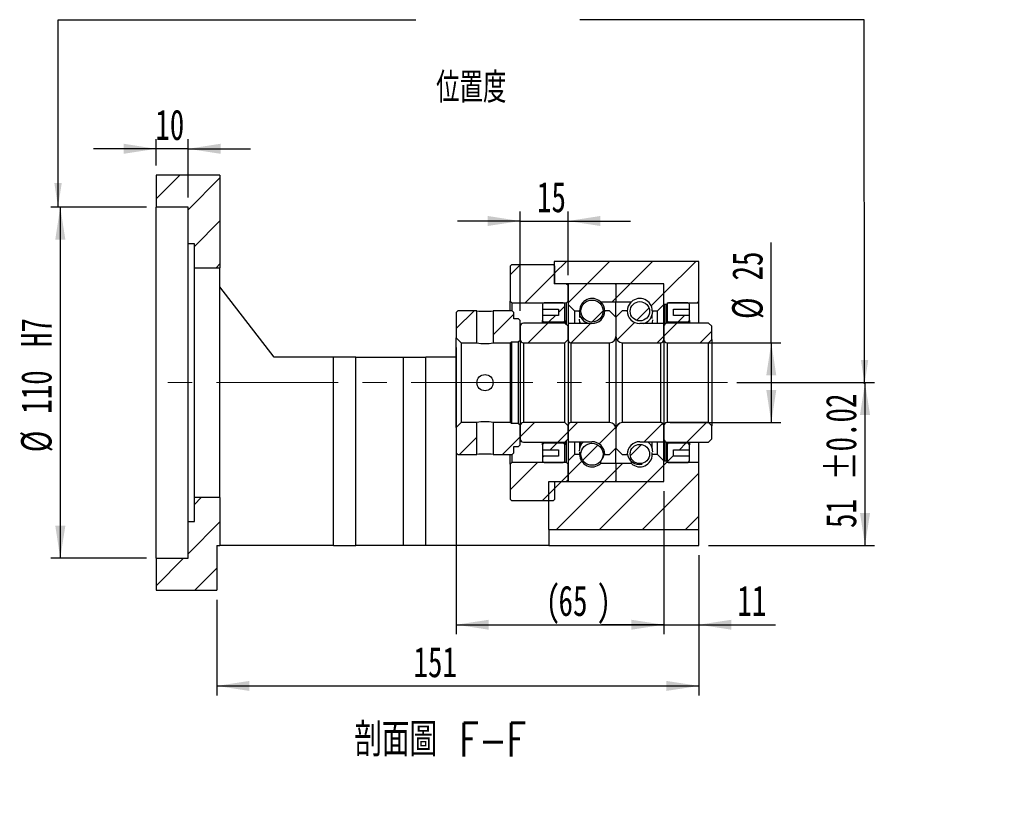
# Model space of a CAD drawing. Header units: millimetres. Extents: x 23 to 279, y 9 to 201.
# Tile 4 of 5: x 176 to 279, y 9 to 92. Entities that reach past the tile are written whole.
import ezdxf

# ---------------------------------------------------------------- set-up
doc = ezdxf.new("R2010")
doc.units = ezdxf.units.MM
doc.linetypes.add('CENTERX2', pattern=[20.32, 12.7, -2.54, 2.54, -2.54])
doc.layers.add('圖層0', color=7, linetype='Continuous')
doc.styles.add('SLDTEXTSTYLE0', font='TXT', dxfattribs={"width": 0.7})
doc.styles.add('SLDTEXTSTYLE3', font='TXT', dxfattribs={"width": 0.7, "bigfont": 'bigfont'})
doc.styles.add('SLDTEXTSTYLE4', font='TXT', dxfattribs={"width": 0.75, "bigfont": 'bigfont'})
doc.dimstyles.new('SLDDIMSTYLE3', dxfattribs={"dimtxt": 3.389974, "dimasz": 2.5, "dimexe": 0, "dimexo": 0.0625, "dimgap": 0.847493, "dimtad": 1, "dimlfac": 3, "dimrnd": 1e-09, "dimzin": 12, "dimdsep": 46, "dimtxsty": 'SLDTEXTSTYLE0', "dimsah": 1, "dimcen": 0.09, "dimadec": 0, "dimazin": 3, "dimtfac": 1, "dimtofl": 0, "dimtmove": 0, "dimatfit": 3, "dimfxl": 0, "dimfrac": 2, "dimtolj": 1, "dimtzin": 12, "dimarcsym": 0})
doc.dimstyles.new('SLDDIMSTYLE6', dxfattribs={"dimtxt": 3.389974, "dimasz": 2.5, "dimexe": 0, "dimexo": 0.0625, "dimgap": 0.847493, "dimtad": 1, "dimlfac": 3, "dimrnd": 1e-09, "dimzin": 12, "dimdsep": 46, "dimtxsty": 'SLDTEXTSTYLE0', "dimsah": 1, "dimcen": 0.09, "dimadec": 0, "dimazin": 3, "dimtfac": 1, "dimtmove": 0, "dimatfit": 0, "dimfxl": 0, "dimfrac": 2, "dimtolj": 1, "dimtzin": 12, "dimarcsym": 0})
doc.dimstyles.new('SLDDIMSTYLE7', dxfattribs={"dimtxt": 3.389974, "dimasz": 2.5, "dimexe": 0, "dimexo": 0.0625, "dimgap": 0.847493, "dimtad": 1, "dimlfac": 3, "dimrnd": 1e-09, "dimzin": 12, "dimdsep": 46, "dimtxsty": 'SLDTEXTSTYLE0', "dimsah": 1, "dimcen": 0.09, "dimadec": 0, "dimazin": 3, "dimtol": 1, "dimtp": 0.02, "dimtm": 0.02, "dimtfac": 1, "dimtofl": 0, "dimtmove": 0, "dimatfit": 3, "dimfxl": 0, "dimfrac": 2, "dimtolj": 1, "dimarcsym": 0})
doc.dimstyles.new('SLDDIMSTYLE8', dxfattribs={"dimtxt": 3.389974, "dimasz": 2.5, "dimexe": 0, "dimexo": 0.0625, "dimgap": 0.847493, "dimtad": 1, "dimlfac": 3, "dimrnd": 1e-09, "dimzin": 12, "dimdsep": 46, "dimtxsty": 'SLDTEXTSTYLE0', "dimsah": 1, "dimcen": 0.09, "dimadec": 0, "dimazin": 3, "dimtfac": 1, "dimtofl": 0, "dimtmove": 0, "dimatfit": 3, "dimfxl": 0, "dimfrac": 2, "dimtolj": 1, "dimarcsym": 0})

# ---------------------------------------------------------------- blocks, each defined once
blk = doc.blocks.new('_D_12')
at = {"layer": '圖層0', "color": 7}
for p, q in [((246.96, 36.35), (246.96, 21.68)), ((196.63, 31.68), (196.63, 21.68)), ((196.63, 22.68), (246.96, 22.68))]:
    blk.add_line(p, q, dxfattribs=at)
for points in [[(196.63, 22.68), (200.02, 22.16), (200.02, 23.2)], [(246.96, 22.68), (243.57, 23.2), (243.57, 22.16)]]:
    blk.add_solid(points, dxfattribs=at)
at = {"layer": '圖層0', "color": 7, "insert": (217.16, 26.77), "char_height": 3.175, "attachment_point": 1, "style": 'SLDTEXTSTYLE0'}
blk.add_mtext('151', dxfattribs=at)
blk = doc.blocks.new('_D_13')
at = {"layer": '圖層0', "color": 7}
for p, q in [((221.63, 58.01), (221.63, 28.07)), ((243.29, 43.01), (243.29, 28.07)), ((221.63, 29.07), (243.29, 29.07))]:
    blk.add_line(p, q, dxfattribs=at)
for points in [[(221.63, 29.07), (225.02, 28.55), (225.02, 29.59)], [(243.29, 29.07), (239.9, 29.59), (239.9, 28.55)]]:
    blk.add_solid(points, dxfattribs=at)
at = {"layer": '圖層0', "color": 7, "attachment_point": 1, "style": 'SLDTEXTSTYLE0'}
for s, insert, char_height in [('(', (230.97, 33.16), 3.17), ('65', (232.3, 33.16), 3.175), (')', (236.27, 33.16), 3.17)]:
    blk.add_mtext(s, dxfattribs=dict(at, insert=insert, char_height=char_height))
blk = doc.blocks.new('_D_14')
at = {"layer": '圖層0', "color": 7}
for p, q in [((243.29, 43.01), (243.29, 28.07)), ((246.96, 36.35), (246.96, 28.07)), ((243.29, 29.07), (236.77, 29.07)), ((243.29, 29.07), (246.96, 29.07)), ((246.96, 29.07), (254.94, 29.07))]:
    blk.add_line(p, q, dxfattribs=at)
for points in [[(243.29, 29.07), (239.9, 29.59), (239.9, 28.55)], [(246.96, 29.07), (250.35, 28.55), (250.35, 29.59)]]:
    blk.add_solid(points, dxfattribs=at)
at = {"layer": '圖層0', "color": 7, "insert": (250.97, 33.16), "char_height": 3.175, "attachment_point": 1, "style": 'SLDTEXTSTYLE0'}
blk.add_mtext('11', dxfattribs=at)
blk = doc.blocks.new('_D_15')
at = {"layer": '圖層0', "color": 7}
for p, q in [((254.51, 58.51), (254.51, 68.98)), ((243.96, 58.51), (255.51, 58.51)), ((254.51, 58.51), (254.51, 50.18)), ((243.96, 50.18), (255.51, 50.18))]:
    blk.add_line(p, q, dxfattribs=at)
for points in [[(254.51, 58.51), (253.99, 55.12), (255.03, 55.12)], [(254.51, 50.18), (255.03, 53.57), (253.99, 53.57)]]:
    blk.add_solid(points, dxfattribs=at)
at = {"layer": '圖層0', "color": 7, "char_height": 3.175, "attachment_point": 1, "rotation": 90, "style": 'SLDTEXTSTYLE0'}
for s, insert in [('25', (250.42, 65.01)), ('%%c', (250.42, 60.99))]:
    blk.add_mtext(s, dxfattribs=dict(at, insert=insert))
blk = doc.blocks.new('_D_16')
at = {"layer": '圖層0', "color": 7}
for p, q in [((250.93, 54.35), (265.29, 54.35)), ((264.29, 54.35), (264.29, 37.35)), ((247.96, 37.35), (265.29, 37.35))]:
    blk.add_line(p, q, dxfattribs=at)
for points in [[(264.29, 54.35), (263.77, 50.96), (264.82, 50.96)], [(264.29, 37.35), (264.82, 40.74), (263.77, 40.74)]]:
    blk.add_solid(points, dxfattribs=at)
at = {"layer": '圖層0', "color": 7, "char_height": 3.175, "attachment_point": 1, "rotation": 90, "style": 'SLDTEXTSTYLE0'}
for s, insert in [('±0.02', (260.2, 44.14)), ('51', (260.2, 39.17))]:
    blk.add_mtext(s, dxfattribs=dict(at, insert=insert))
blk = doc.blocks.new('_D_17')
at = {"layer": '圖層0', "color": 7}
for p, q in [((228.29, 61.85), (228.29, 72.22)), ((233.29, 65.58), (233.29, 72.22)), ((228.29, 71.22), (221.77, 71.22)), ((228.29, 71.22), (233.29, 71.22)), ((233.29, 71.22), (239.81, 71.22))]:
    blk.add_line(p, q, dxfattribs=at)
for points in [[(228.29, 71.22), (224.9, 71.75), (224.9, 70.7)], [(233.29, 71.22), (236.68, 70.7), (236.68, 71.75)]]:
    blk.add_solid(points, dxfattribs=at)
at = {"layer": '圖層0', "color": 7, "insert": (230.05, 75.32), "char_height": 3.175, "attachment_point": 1, "style": 'SLDTEXTSTYLE0'}
blk.add_mtext('15', dxfattribs=at)
blk = doc.blocks.new('_D_18')
at = {"layer": '圖層0', "color": 7}
for p, q in [((190.29, 77.01), (190.29, 79.76)), ((193.63, 73.68), (193.63, 79.76)), ((190.29, 78.76), (183.77, 78.76)), ((193.63, 78.76), (190.29, 78.76)), ((193.63, 78.76), (200.15, 78.76))]:
    blk.add_line(p, q, dxfattribs=at)
for points in [[(190.29, 78.76), (186.9, 79.29), (186.9, 78.24)], [(193.63, 78.76), (197.02, 78.24), (197.02, 79.29)]]:
    blk.add_solid(points, dxfattribs=at)
at = {"layer": '圖層0', "color": 7, "insert": (190.21, 82.86), "char_height": 3.175, "attachment_point": 1, "style": 'SLDTEXTSTYLE0'}
blk.add_mtext('10', dxfattribs=at)
blk = doc.blocks.new('_D_19')
at = {"layer": '圖層0', "color": 7}
for p, q in [((189.29, 72.68), (179.29, 72.68)), ((180.29, 72.68), (180.29, 36.01)), ((189.29, 36.01), (179.29, 36.01))]:
    blk.add_line(p, q, dxfattribs=at)
for points in [[(180.29, 72.68), (179.77, 69.29), (180.82, 69.29)], [(180.29, 36.01), (180.82, 39.4), (179.77, 39.4)]]:
    blk.add_solid(points, dxfattribs=at)
at = {"layer": '圖層0', "color": 7, "char_height": 3.175, "attachment_point": 1, "rotation": 90, "style": 'SLDTEXTSTYLE0'}
for s, insert in [('H7', (176.2, 58.06)), ('110', (176.2, 51.1)), ('%%c', (176.2, 47.08))]:
    blk.add_mtext(s, dxfattribs=dict(at, insert=insert))

msp = doc.modelspace()

# ---------------------------------------------------------------- hatches: boundary and pattern name
at = {"layer": '圖層0', "linetype": 'Continuous', "lineweight": 18}
h = msp.add_hatch(dxfattribs=at)
h.set_pattern_fill('ANSI31', color=256, style=0)
h.paths.add_polyline_path([(196.9605, 66.3454), (196.9605, 76.012), (190.2938, 76.012), (190.2938, 72.6787), (193.6271, 72.6787), (193.6271, 68.8454), (194.2938, 68.8454), (194.2938, 66.3454)], flags=0)
h = msp.add_hatch(dxfattribs=at)
h.set_pattern_fill('ANSI31', color=256, style=0)
h.paths.add_polyline_path([(243.6271, 62.6787), (246.9605, 62.6787), (246.9605, 67.012), (231.8605, 67.012), (231.8605, 64.6787), (243.2938, 64.6787), (243.2938, 62.5787), (243.3605, 62.512), (243.5605, 62.512), (243.6271, 62.5787)], flags=0)
h = msp.add_hatch(dxfattribs=at)
h.set_pattern_fill('ANSI31', color=256, style=0)
h.paths.add_polyline_path([(227.4105, 66.6787), (227.2438, 66.5121), (227.2438, 62.8454), (227.4105, 62.6787), (233.1271, 62.6787), (233.2938, 62.8454), (233.2938, 64.5121), (233.1271, 64.6787), (231.9105, 64.6787), (231.9105, 66.5121), (231.7438, 66.6787)], flags=0)
h = msp.add_hatch(dxfattribs=at)
h.set_pattern_fill('ANSI31', color=256, style=0)
edge = h.paths.add_edge_path(flags=0)
edge.add_line((238.1938, 64.6787), (233.3938, 64.6787))
edge.add_arc((233.3938, 64.5787), 0.1, 90, 180)
edge.add_line((233.2938, 64.5787), (233.2938, 62.5121))
edge.add_line((233.2938, 62.5121), (233.9605, 61.8454))
edge.add_line((233.9605, 61.8454), (234.5021, 61.8454))
edge.add_arc((235.7938, 61.8454), 1.2917, 47.348118, 180, ccw=False)
edge.add_line((236.669, 62.7954), (238.2938, 62.7954))
edge.add_line((238.2938, 62.7954), (238.2938, 64.5787))
edge.add_arc((238.1938, 64.5787), 0.1, 0, 90)
h = msp.add_hatch(dxfattribs=at)
h.set_pattern_fill('ANSI31', color=256, style=0)
edge = h.paths.add_edge_path(flags=0)
edge.add_line((243.2938, 62.5121), (243.2938, 64.5787))
edge.add_arc((243.1938, 64.5787), 0.1, 0, 90)
edge.add_line((243.1938, 64.6787), (238.3938, 64.6787))
edge.add_arc((238.3938, 64.5787), 0.1, 90, 180)
edge.add_line((238.2938, 64.5787), (238.2938, 62.7954))
edge.add_line((238.2938, 62.7954), (239.9186, 62.7954))
edge.add_arc((240.7938, 61.8454), 1.2917, 0, 132.651882, ccw=False)
edge.add_line((242.0855, 61.8454), (242.6271, 61.8454))
edge.add_line((242.6271, 61.8454), (243.2938, 62.5121))
h = msp.add_hatch(dxfattribs=at)
h.set_pattern_fill('ANSI31', color=256, style=0)
edge = h.paths.add_edge_path(flags=0)
edge.add_arc((235.7938, 61.8154), 1.1528, 0, 360)
h = msp.add_hatch(dxfattribs=at)
h.set_pattern_fill('ANSI31', color=256, style=0)
edge = h.paths.add_edge_path(flags=0)
edge.add_arc((240.7938, 61.7945), 1.0085, 0, 360)
h = msp.add_hatch(dxfattribs=at)
h.set_pattern_fill('ANSI31', color=256, style=0)
h.paths.add_polyline_path([(221.7938, 61.8454), (221.6271, 61.6787), (221.6271, 59.0121), (222.1271, 58.5121), (223.7771, 58.5121), (223.7771, 61.8454)], flags=0)
h = msp.add_hatch(dxfattribs=at)
h.set_pattern_fill('ANSI31', color=256, style=0)
h.paths.add_polyline_path([(228.2938, 60.8454), (228.1271, 61.0121), (227.6271, 61.0121), (227.6271, 61.6787), (227.4605, 61.8454), (225.4771, 61.8454), (225.4771, 58.5121), (227.2938, 58.5121), (227.3771, 58.5954), (228.1271, 58.5954), (228.2938, 58.7621)], flags=0)
h = msp.add_hatch(dxfattribs=at)
h.set_pattern_fill('ANSI31', color=256, style=0)
edge = h.paths.add_edge_path(flags=0)
edge.add_line((232.2938, 62.0121), (232.2938, 61.3454))
edge.add_line((232.2938, 61.3454), (230.6271, 61.3454))
edge.add_line((230.6271, 61.3454), (230.6271, 60.8454))
edge.add_arc((230.7938, 60.8454), 0.1667, 180, 270)
edge.add_line((230.7938, 60.6787), (232.7938, 60.6787))
edge.add_arc((232.7938, 60.8454), 0.1667, 270, 360)
edge.add_line((232.9605, 60.8454), (232.9605, 62.512))
edge.add_arc((232.7938, 62.512), 0.1667, 0, 90)
edge.add_line((232.7938, 62.6787), (230.7938, 62.6787))
edge.add_arc((230.7938, 62.512), 0.1667, 90, 180)
edge.add_line((230.6271, 62.512), (230.6271, 62.0121))
edge.add_line((230.6271, 62.0121), (232.2938, 62.0121))
h = msp.add_hatch(dxfattribs=at)
h.set_pattern_fill('ANSI31', color=256, style=0)
edge = h.paths.add_edge_path(flags=0)
edge.add_line((238.2938, 59.1787), (238.2938, 61.1787))
edge.add_line((238.2938, 61.1787), (237.6271, 61.8454))
edge.add_line((237.6271, 61.8454), (237.1271, 61.8454))
edge.add_arc((235.7938, 61.8454), 1.3333, 270, 360, ccw=False)
edge.add_line((235.7938, 60.5121), (233.2938, 60.5121))
edge.add_line((233.2938, 60.5121), (233.2938, 58.8454))
edge.add_arc((233.6271, 58.8454), 0.3333, 180, 270)
edge.add_line((233.6271, 58.5121), (237.6271, 58.5121))
edge.add_arc((237.6271, 59.1787), 0.6667, 270, 360)
h = msp.add_hatch(dxfattribs=at)
h.set_pattern_fill('ANSI31', color=256, style=0)
edge = h.paths.add_edge_path(flags=0)
edge.add_line((239.4605, 61.8454), (238.9605, 61.8454))
edge.add_line((238.9605, 61.8454), (238.2938, 61.1787))
edge.add_line((238.2938, 61.1787), (238.2938, 59.1787))
edge.add_arc((238.9605, 59.1787), 0.6667, 180, 270)
edge.add_line((238.9605, 58.5121), (242.9605, 58.5121))
edge.add_arc((242.9605, 58.8454), 0.3333, 270, 360)
edge.add_line((243.2938, 58.8454), (243.2938, 60.5121))
edge.add_line((243.2938, 60.5121), (240.7938, 60.5121))
edge.add_arc((240.7938, 61.8454), 1.3333, 180, 270, ccw=False)
h = msp.add_hatch(dxfattribs=at)
h.set_pattern_fill('ANSI31', color=256, style=0)
edge = h.paths.add_edge_path(flags=0)
edge.add_line((245.9605, 60.8454), (245.9605, 61.3454))
edge.add_line((245.9605, 61.3454), (244.2938, 61.3454))
edge.add_line((244.2938, 61.3454), (244.2938, 62.0121))
edge.add_line((244.2938, 62.0121), (245.9605, 62.0121))
edge.add_line((245.9605, 62.0121), (245.9605, 62.512))
edge.add_arc((245.7938, 62.512), 0.1667, 0, 90)
edge.add_line((245.7938, 62.6787), (243.7938, 62.6787))
edge.add_arc((243.7938, 62.512), 0.1667, 90, 180)
edge.add_line((243.6271, 62.512), (243.6271, 60.8454))
edge.add_arc((243.7938, 60.8454), 0.1667, 180, 270)
edge.add_line((243.7938, 60.6787), (245.7938, 60.6787))
edge.add_arc((245.7938, 60.8454), 0.1667, 270, 360)
h = msp.add_hatch(dxfattribs=at)
h.set_pattern_fill('ANSI31', color=256, style=0)
edge = h.paths.add_edge_path(flags=0)
edge.add_line((232.9605, 58.5121), (233.2938, 58.8454))
edge.add_line((233.2938, 58.8454), (233.2938, 60.2287))
edge.add_line((233.2938, 60.2287), (232.9605, 60.5621))
edge.add_line((232.9605, 60.5621), (228.6271, 60.5621))
edge.add_arc((228.6271, 60.2287), 0.3333, 90, 180)
edge.add_line((228.2938, 60.2287), (228.2938, 58.8454))
edge.add_arc((228.6271, 58.8454), 0.3333, 180, 270)
edge.add_line((228.6271, 58.5121), (232.9605, 58.5121))
h = msp.add_hatch(dxfattribs=at)
h.set_pattern_fill('ANSI31', color=256, style=0)
edge = h.paths.add_edge_path(flags=0)
edge.add_line((247.9605, 58.5121), (248.2938, 58.8454))
edge.add_line((248.2938, 58.8454), (248.2938, 60.2287))
edge.add_line((248.2938, 60.2287), (247.9605, 60.5621))
edge.add_line((247.9605, 60.5621), (243.6271, 60.5621))
edge.add_arc((243.6271, 60.2287), 0.3333, 90, 180)
edge.add_line((243.2938, 60.2287), (243.2938, 58.8454))
edge.add_arc((243.6271, 58.8454), 0.3333, 180, 270)
edge.add_line((243.6271, 58.5121), (247.9605, 58.5121))
h = msp.add_hatch(dxfattribs=at)
h.set_pattern_fill('ANSI31', color=256, style=0)
h.paths.add_polyline_path([(221.6271, 47.0121), (221.7938, 46.8454), (223.7771, 46.8454), (223.7771, 50.1787), (222.1271, 50.1787), (221.6271, 49.6787)], flags=0)
h = msp.add_hatch(dxfattribs=at)
h.set_pattern_fill('ANSI31', color=256, style=0)
h.paths.add_polyline_path([(227.4605, 46.8454), (227.6271, 47.0121), (227.6271, 47.6787), (228.1271, 47.6787), (228.2938, 47.8454), (228.2938, 49.9287), (228.1271, 50.0954), (227.3771, 50.0954), (227.2938, 50.1787), (225.4771, 50.1787), (225.4771, 46.8454)], flags=0)
h = msp.add_hatch(dxfattribs=at)
h.set_pattern_fill('ANSI31', color=256, style=0)
edge = h.paths.add_edge_path(flags=0)
edge.add_line((233.2938, 49.8454), (232.9605, 50.1787))
edge.add_line((232.9605, 50.1787), (228.6271, 50.1787))
edge.add_arc((228.6271, 49.8454), 0.3333, 90, 180)
edge.add_line((228.2938, 49.8454), (228.2938, 48.462))
edge.add_arc((228.6271, 48.462), 0.3333, 180, 270)
edge.add_line((228.6271, 48.1287), (232.9605, 48.1287))
edge.add_line((232.9605, 48.1287), (233.2938, 48.4621))
edge.add_line((233.2938, 48.4621), (233.2938, 49.8454))
h = msp.add_hatch(dxfattribs=at)
h.set_pattern_fill('ANSI31', color=256, style=0)
edge = h.paths.add_edge_path(flags=0)
edge.add_line((237.1271, 46.8454), (237.6271, 46.8454))
edge.add_line((237.6271, 46.8454), (238.2938, 47.5121))
edge.add_line((238.2938, 47.5121), (238.2938, 49.5121))
edge.add_arc((237.6271, 49.5121), 0.6667, 360, 450)
edge.add_line((237.6271, 50.1787), (233.6271, 50.1787))
edge.add_arc((233.6271, 49.8454), 0.3333, 90, 180)
edge.add_line((233.2938, 49.8454), (233.2938, 48.1787))
edge.add_line((233.2938, 48.1787), (235.7938, 48.1787))
edge.add_arc((235.7938, 46.8454), 1.3333, 0, 90, ccw=False)
h = msp.add_hatch(dxfattribs=at)
h.set_pattern_fill('ANSI31', color=256, style=0)
edge = h.paths.add_edge_path(flags=0)
edge.add_line((238.2938, 49.5121), (238.2938, 47.5121))
edge.add_line((238.2938, 47.5121), (238.9605, 46.8454))
edge.add_line((238.9605, 46.8454), (239.4605, 46.8454))
edge.add_arc((240.7938, 46.8454), 1.3333, 90, 180, ccw=False)
edge.add_line((240.7938, 48.1787), (243.2938, 48.1787))
edge.add_line((243.2938, 48.1787), (243.2938, 49.8454))
edge.add_arc((242.9605, 49.8454), 0.3333, 0, 90)
edge.add_line((242.9605, 50.1787), (238.9605, 50.1787))
edge.add_arc((238.9605, 49.5121), 0.6667, 90, 180)
h = msp.add_hatch(dxfattribs=at)
h.set_pattern_fill('ANSI31', color=256, style=0)
edge = h.paths.add_edge_path(flags=0)
edge.add_line((248.2938, 49.8454), (247.9605, 50.1787))
edge.add_line((247.9605, 50.1787), (243.6271, 50.1787))
edge.add_arc((243.6271, 49.8454), 0.3333, 90, 180)
edge.add_line((243.2938, 49.8454), (243.2938, 48.4621))
edge.add_arc((243.6271, 48.4621), 0.3333, 180, 270)
edge.add_line((243.6271, 48.1287), (247.9605, 48.1287))
edge.add_line((247.9605, 48.1287), (248.2938, 48.4621))
edge.add_line((248.2938, 48.4621), (248.2938, 49.8454))
h = msp.add_hatch(dxfattribs=at)
h.set_pattern_fill('ANSI31', color=256, style=0)
edge = h.paths.add_edge_path(flags=0)
edge.add_line((230.6271, 47.8454), (230.6271, 47.3454))
edge.add_line((230.6271, 47.3454), (232.2938, 47.3454))
edge.add_line((232.2938, 47.3454), (232.2938, 46.6787))
edge.add_line((232.2938, 46.6787), (230.6271, 46.6787))
edge.add_line((230.6271, 46.6787), (230.6271, 46.1787))
edge.add_arc((230.7938, 46.1787), 0.1667, 180, 270)
edge.add_line((230.7938, 46.0121), (232.7938, 46.0121))
edge.add_arc((232.7938, 46.1787), 0.1667, 270, 360)
edge.add_line((232.9605, 46.1787), (232.9605, 47.8454))
edge.add_arc((232.7938, 47.8454), 0.1667, 0, 90)
edge.add_line((232.7938, 48.0121), (230.7938, 48.0121))
edge.add_arc((230.7938, 47.8454), 0.1667, 90, 180)
h = msp.add_hatch(dxfattribs=at)
h.set_pattern_fill('ANSI31', color=256, style=0)
edge = h.paths.add_edge_path(flags=0)
edge.add_arc((235.7938, 46.8754), 1.1528, 0, 360)
h = msp.add_hatch(dxfattribs=at)
h.set_pattern_fill('ANSI31', color=256, style=0)
edge = h.paths.add_edge_path(flags=0)
edge.add_arc((240.7938, 46.8963), 1.0085, 0, 360)
h = msp.add_hatch(dxfattribs=at)
h.set_pattern_fill('ANSI31', color=256, style=0)
edge = h.paths.add_edge_path(flags=0)
edge.add_line((244.2938, 46.6787), (244.2938, 47.3454))
edge.add_line((244.2938, 47.3454), (245.9605, 47.3454))
edge.add_line((245.9605, 47.3454), (245.9605, 47.8454))
edge.add_arc((245.7938, 47.8454), 0.1667, 0, 90)
edge.add_line((245.7938, 48.0121), (243.7938, 48.0121))
edge.add_arc((243.7938, 47.8454), 0.1667, 90, 180)
edge.add_line((243.6271, 47.8454), (243.6271, 46.1787))
edge.add_arc((243.7938, 46.1787), 0.1667, 180, 270)
edge.add_line((243.7938, 46.0121), (245.7938, 46.0121))
edge.add_arc((245.7938, 46.1787), 0.1667, 270, 360)
edge.add_line((245.9605, 46.1787), (245.9605, 46.6787))
edge.add_line((245.9605, 46.6787), (244.2938, 46.6787))
h = msp.add_hatch(dxfattribs=at)
h.set_pattern_fill('ANSI31', color=256, style=0)
edge = h.paths.add_edge_path(flags=0)
edge.add_line((233.2938, 46.1787), (233.2938, 44.1121))
edge.add_arc((233.3938, 44.1121), 0.1, 180, 270)
edge.add_line((233.3938, 44.0121), (238.1938, 44.0121))
edge.add_arc((238.1938, 44.1121), 0.1, 270, 360)
edge.add_line((238.2938, 44.1121), (238.2938, 45.8954))
edge.add_line((238.2938, 45.8954), (236.669, 45.8954))
edge.add_arc((235.7938, 46.8454), 1.2917, 180, 312.651882, ccw=False)
edge.add_line((234.5021, 46.8454), (233.9605, 46.8454))
edge.add_line((233.9605, 46.8454), (233.2938, 46.1787))
h = msp.add_hatch(dxfattribs=at)
h.set_pattern_fill('ANSI31', color=256, style=0)
edge = h.paths.add_edge_path(flags=0)
edge.add_line((238.3938, 44.0121), (243.1938, 44.0121))
edge.add_arc((243.1938, 44.1121), 0.1, 270, 360)
edge.add_line((243.2938, 44.1121), (243.2938, 46.1787))
edge.add_line((243.2938, 46.1787), (242.6271, 46.8454))
edge.add_line((242.6271, 46.8454), (242.0855, 46.8454))
edge.add_arc((240.7938, 46.8454), 1.2917, 227.348118, 360, ccw=False)
edge.add_line((239.9186, 45.8954), (238.2938, 45.8954))
edge.add_line((238.2938, 45.8954), (238.2938, 44.1121))
edge.add_arc((238.3938, 44.1121), 0.1, 180, 270)
h = msp.add_hatch(dxfattribs=at)
h.set_pattern_fill('ANSI31', color=256, style=0)
h.paths.add_polyline_path([(227.4105, 46.0121), (227.2438, 45.8454), (227.2438, 42.1787), (227.4105, 42.0121), (231.7438, 42.0121), (231.9105, 42.1787), (231.9105, 44.0121), (233.1271, 44.0121), (233.2938, 44.1787), (233.2938, 45.8454), (233.1271, 46.0121)], flags=0)
h = msp.add_hatch(dxfattribs=at)
h.set_pattern_fill('ANSI31', color=256, style=0)
h.paths.add_polyline_path([(231.2938, 44.0121), (231.2938, 39.0121), (246.9605, 39.0121), (246.9605, 46.0121), (243.6271, 46.0121), (243.6271, 46.112), (243.5605, 46.1787), (243.3605, 46.1787), (243.2938, 46.112), (243.2938, 44.0121)], flags=0)
h = msp.add_hatch(dxfattribs=at)
h.set_pattern_fill('ANSI31', color=256, style=0)
h.paths.add_polyline_path([(196.6271, 32.6787), (196.6271, 37.3454), (196.9605, 37.3454), (196.9605, 42.3454), (194.2938, 42.3454), (194.2938, 39.8454), (193.6271, 39.8454), (193.6271, 36.0121), (190.2938, 36.0121), (190.2938, 32.6787)], flags=0)

# ---------------------------------------------------------------- linework, layer by layer
at = {"color": 7, "linetype": 'Continuous', "lineweight": 25}
for p, q in [((190.2938, 76.012), (190.2938, 72.6787)), ((196.9605, 76.012), (190.2938, 76.012)), ((196.9605, 76.012), (196.9605, 66.3454)), ((193.6271, 72.6787), (190.2938, 72.6787)), ((190.2938, 36.0121), (190.2938, 72.6787)), ((193.6271, 68.8454), (193.6271, 72.6787)), ((194.2938, 68.8454), (193.6271, 68.8454)), ((193.6271, 39.8454), (193.6271, 68.8454)), ((194.2938, 66.3454), (194.2938, 68.8454)), ((231.8605, 67.012), (231.8605, 64.6787)), ((246.9605, 67.012), (231.8605, 67.012)), ((246.9605, 62.6787), (246.9605, 67.012)), ((194.2938, 66.3454), (196.9605, 66.3454)), ((194.2938, 42.3454), (194.2938, 66.3454)), ((196.9605, 42.3454), (196.9605, 66.3454)), ((227.2438, 66.5121), (227.4105, 66.6787)), ((227.2438, 66.5121), (227.2438, 62.8454)), ((227.4105, 66.6787), (231.7438, 66.6787)), ((231.7438, 66.6787), (231.9105, 66.5121)), ((231.9105, 64.6787), (231.9105, 66.5121)), ((202.6271, 57.0121), (196.9605, 64.3454)), ((243.2938, 64.6787), (231.8605, 64.6787)), ((233.1271, 64.6787), (231.9105, 64.6787)), ((233.1271, 64.6787), (233.2938, 64.5121)), ((233.2938, 64.5787), (233.2938, 62.512)), ((233.2938, 62.8454), (233.2938, 64.5121)), ((238.1938, 64.6787), (233.3938, 64.6787)), ((238.2938, 64.5787), (238.2938, 62.7954)), ((243.1938, 64.6787), (238.3938, 64.6787)), ((243.2938, 62.5787), (243.2938, 64.6787)), ((243.2938, 62.512), (243.2938, 64.5787)), ((227.4105, 62.6787), (227.2438, 62.8454)), ((227.2438, 61.8454), (227.2438, 62.8454)), ((233.2938, 62.8454), (233.1271, 62.6787)), ((236.669, 62.7954), (238.2938, 62.7954)), ((236.669, 62.7954), (236.669, 62.7857)), ((238.2938, 62.7954), (239.9186, 62.7954)), ((238.2938, 61.1787), (238.2938, 62.7954)), ((239.9186, 62.7716), (239.9186, 62.7954)), ((221.6271, 61.6787), (221.7938, 61.8454)), ((221.6271, 61.6787), (221.6271, 59.0121)), ((223.7771, 61.8454), (221.7938, 61.8454)), ((223.7771, 58.5121), (223.7771, 61.8454)), ((225.4771, 61.8454), (225.4771, 58.5121)), ((227.4605, 61.8454), (225.4771, 61.8454)), ((227.4105, 62.6787), (233.1271, 62.6787)), ((227.4105, 62.6787), (227.4105, 61.8454)), ((227.4605, 61.8454), (227.6271, 61.6787)), ((227.6271, 61.0121), (227.6271, 61.6787)), ((230.6271, 62.512), (230.6271, 62.0121)), ((230.6271, 62.0121), (232.2938, 62.0121)), ((230.6271, 62.0121), (230.6271, 61.3454)), ((232.7938, 62.6787), (230.7938, 62.6787)), ((232.2938, 62.0121), (232.2938, 61.3454)), ((232.9605, 60.8454), (232.9605, 62.512)), ((233.1271, 60.3954), (233.1271, 62.6787)), ((233.2938, 62.512), (233.9605, 61.8454)), ((233.2938, 62.512), (233.2938, 60.5121)), ((233.9605, 61.8454), (234.5021, 61.8454)), ((233.9605, 61.8454), (233.9605, 60.5121)), ((234.5021, 61.8454), (234.5021, 61.8377)), ((237.6271, 61.8454), (237.1271, 61.8454)), ((238.2938, 61.1787), (237.6271, 61.8454)), ((238.9605, 61.8454), (238.2938, 61.1787)), ((239.4605, 61.8454), (238.9605, 61.8454)), ((242.0855, 61.8454), (242.6271, 61.8454)), ((242.0855, 61.8257), (242.0855, 61.8454)), ((242.6271, 61.8454), (243.2938, 62.512)), ((242.6271, 60.5121), (242.6271, 61.8454)), ((243.3605, 62.512), (243.2938, 62.5787)), ((243.2938, 60.5121), (243.2938, 62.512)), ((243.5605, 62.512), (243.3605, 62.512)), ((243.3605, 62.512), (243.3605, 60.4287)), ((243.6271, 62.5787), (243.5605, 62.512)), ((243.5605, 60.5553), (243.5605, 62.512)), ((243.6271, 62.6787), (243.6271, 62.5787)), ((243.6271, 62.6787), (246.9605, 62.6787)), ((243.6271, 62.5787), (243.6271, 62.512)), ((243.6271, 62.512), (243.6271, 60.8454)), ((245.7938, 62.6787), (243.7938, 62.6787)), ((244.2938, 62.0121), (245.9605, 62.0121)), ((244.2938, 61.3454), (244.2938, 62.0121)), ((245.9605, 62.0121), (245.9605, 62.512)), ((245.9605, 61.3454), (245.9605, 62.0121)), ((246.9605, 60.5621), (246.9605, 62.6787)), ((228.1271, 61.0121), (227.6271, 61.0121)), ((228.1271, 61.0121), (228.2938, 60.8454)), ((228.2938, 58.7621), (228.2938, 60.8454)), ((230.6271, 61.3454), (230.6271, 60.8454)), ((232.2938, 61.3454), (230.6271, 61.3454)), ((230.6271, 60.5621), (230.6271, 60.8454)), ((230.7938, 60.6787), (232.7938, 60.6787)), ((232.9605, 60.8454), (232.9605, 60.5621)), ((234.5021, 61.4847), (234.5021, 61.1373)), ((234.5021, 60.6597), (234.5021, 60.5121)), ((238.2938, 61.1787), (238.2938, 59.1787)), ((242.0855, 61.0485), (242.0855, 61.4638)), ((243.6271, 60.5621), (243.6271, 60.8454)), ((243.7938, 60.6787), (245.7938, 60.6787)), ((245.9605, 61.3454), (244.2938, 61.3454)), ((245.9605, 60.8454), (245.9605, 61.3454)), ((245.9605, 60.8454), (245.9605, 60.5621)), ((228.2938, 60.2287), (228.2938, 58.8454)), ((232.9605, 60.5621), (228.6271, 60.5621)), ((232.9605, 60.5621), (233.2938, 60.2287)), ((233.2938, 60.5121), (233.2938, 58.8454)), ((235.7938, 60.5121), (233.2938, 60.5121)), ((233.2938, 58.8454), (233.2938, 60.2287)), ((243.2938, 60.5121), (240.7938, 60.5121)), ((242.0855, 60.5121), (242.0855, 60.563)), ((243.2938, 58.8454), (243.2938, 60.5121)), ((243.2938, 60.2287), (243.2938, 58.8454)), ((247.9605, 60.5621), (243.6271, 60.5621)), ((247.9605, 60.5621), (248.2938, 60.2287)), ((248.2938, 58.8454), (248.2938, 60.2287)), ((222.1271, 58.5121), (221.6271, 59.0121)), ((221.6271, 49.6787), (221.6271, 59.0121)), ((227.3771, 58.5954), (227.2938, 58.5121)), ((227.3771, 58.5954), (228.1271, 58.5954)), ((227.3771, 58.5954), (227.3771, 50.0954)), ((228.2938, 58.7621), (228.1271, 58.5954)), ((228.1271, 50.0954), (228.1271, 58.5954)), ((228.2938, 58.7621), (228.2938, 49.9287)), ((233.2938, 58.8454), (232.9605, 58.5121)), ((233.2938, 58.8454), (233.2938, 49.8454)), ((238.2938, 59.1787), (238.2938, 49.5121)), ((243.2938, 58.8454), (243.2938, 49.8454)), ((248.2938, 58.8454), (247.9605, 58.5121)), ((248.2938, 58.8454), (248.2938, 49.8454)), ((222.1271, 58.5121), (222.1271, 50.1787)), ((222.1271, 58.5121), (223.7771, 58.5121)), ((225.4771, 58.5121), (227.2938, 58.5121)), ((227.2938, 50.1787), (227.2938, 58.5121)), ((228.6271, 58.5121), (232.9605, 58.5121)), ((228.6271, 58.5121), (228.6271, 50.1787)), ((232.9605, 50.1787), (232.9605, 58.5121)), ((233.6271, 58.5121), (237.6271, 58.5121)), ((233.6271, 50.1787), (233.6271, 58.5121)), ((237.6271, 50.1787), (237.6271, 58.5121)), ((238.9605, 58.5121), (242.9605, 58.5121)), ((238.9605, 58.5121), (238.9605, 50.1787)), ((242.9605, 58.5121), (242.9605, 50.1787)), ((243.6271, 58.5121), (247.9605, 58.5121)), ((243.6271, 58.5121), (243.6271, 50.1787)), ((247.9605, 50.1787), (247.9605, 58.5121)), ((208.7938, 57.0121), (202.6271, 57.0121)), ((208.7938, 37.3454), (208.7938, 57.0121)), ((211.1271, 57.0121), (208.7938, 57.0121)), ((211.1271, 37.3454), (211.1271, 57.0121)), ((211.1271, 57.0121), (216.1271, 57.0121)), ((216.1271, 37.3454), (216.1271, 57.0121)), ((216.1271, 57.0121), (218.4605, 57.0121)), ((218.4605, 37.3454), (218.4605, 57.0121)), ((221.6271, 57.0121), (218.4605, 57.0121)), ((221.6271, 49.6787), (222.1271, 50.1787)), ((221.6271, 49.6787), (221.6271, 47.0121)), ((223.7771, 50.1787), (222.1271, 50.1787)), ((223.7771, 46.8454), (223.7771, 50.1787)), ((227.2938, 50.1787), (225.4771, 50.1787)), ((225.4771, 50.1787), (225.4771, 46.8454)), ((227.2938, 50.1787), (227.3771, 50.0954)), ((228.1271, 50.0954), (227.3771, 50.0954)), ((228.1271, 50.0954), (228.2938, 49.9287)), ((228.2938, 47.8454), (228.2938, 49.9287)), ((228.2938, 49.8454), (228.2938, 48.462)), ((232.9605, 50.1787), (228.6271, 50.1787)), ((232.9605, 50.1787), (233.2938, 49.8454)), ((233.2938, 48.462), (233.2938, 49.8454)), ((233.2938, 49.8454), (233.2938, 48.1787)), ((237.6271, 50.1787), (233.6271, 50.1787)), ((238.2938, 49.5121), (238.2938, 47.5121)), ((242.9605, 50.1787), (238.9605, 50.1787)), ((243.2938, 48.1787), (243.2938, 49.8454)), ((243.2938, 49.8454), (243.2938, 48.462)), ((247.9605, 50.1787), (243.6271, 50.1787)), ((247.9605, 50.1787), (248.2938, 49.8454)), ((248.2938, 48.462), (248.2938, 49.8454)), ((233.2938, 48.462), (232.9605, 48.1287)), ((248.2938, 48.462), (247.9605, 48.1287)), ((227.6271, 47.6787), (228.1271, 47.6787)), ((227.6271, 47.0121), (227.6271, 47.6787)), ((228.2938, 47.8454), (228.1271, 47.6787)), ((228.6271, 48.1287), (232.9605, 48.1287)), ((230.6271, 47.8454), (230.6271, 48.1287)), ((230.6271, 47.8454), (230.6271, 47.3454)), ((230.6271, 47.3454), (232.2938, 47.3454)), ((230.6271, 47.3454), (230.6271, 46.6787)), ((232.7938, 48.0121), (230.7938, 48.0121)), ((232.2938, 47.3454), (232.2938, 46.6787)), ((232.9605, 48.1287), (232.9605, 47.8454)), ((232.9605, 46.1787), (232.9605, 47.8454)), ((233.1271, 46.0121), (233.1271, 48.2954)), ((233.2938, 48.1787), (235.7938, 48.1787)), ((233.2938, 48.1787), (233.2938, 46.1787)), ((233.9605, 48.1787), (233.9605, 46.8454)), ((234.5021, 48.1787), (234.5021, 47.5183)), ((237.6271, 46.8454), (238.2938, 47.5121)), ((238.2938, 47.5121), (238.9605, 46.8454)), ((238.2938, 45.8954), (238.2938, 47.5121)), ((240.7938, 48.1787), (243.2938, 48.1787)), ((241.9489, 47.7954), (242.0091, 47.9128)), ((242.0855, 47.4602), (242.0855, 48.1787)), ((242.6271, 46.8454), (242.6271, 48.1787)), ((243.2938, 46.1787), (243.2938, 48.1787)), ((243.3605, 48.2621), (243.3605, 46.1787)), ((243.5605, 46.1787), (243.5605, 48.1355)), ((243.6271, 47.8454), (243.6271, 48.1287)), ((243.6271, 48.1287), (247.9605, 48.1287)), ((243.6271, 47.8454), (243.6271, 46.1787)), ((245.7938, 48.0121), (243.7938, 48.0121)), ((244.2938, 47.3454), (245.9605, 47.3454)), ((244.2938, 46.6787), (244.2938, 47.3454)), ((245.9605, 48.1287), (245.9605, 47.8454)), ((245.9605, 47.3454), (245.9605, 47.8454)), ((245.9605, 46.6787), (245.9605, 47.3454)), ((246.9605, 46.0121), (246.9605, 48.1287)), ((221.7938, 46.8454), (221.6271, 47.0121)), ((221.7938, 46.8454), (223.7771, 46.8454)), ((225.4771, 46.8454), (227.4605, 46.8454)), ((227.2438, 45.8454), (227.2438, 46.8454)), ((227.4105, 46.8454), (227.4105, 46.0121)), ((227.6271, 47.0121), (227.4605, 46.8454)), ((230.6271, 46.6787), (230.6271, 46.1787)), ((232.2938, 46.6787), (230.6271, 46.6787)), ((233.9605, 46.8454), (233.2938, 46.1787)), ((234.5021, 46.8454), (233.9605, 46.8454)), ((234.5021, 47.0958), (234.5021, 46.8454)), ((237.1271, 46.8454), (237.6271, 46.8454)), ((238.9605, 46.8454), (239.4605, 46.8454)), ((242.0855, 46.8454), (242.0855, 47.0464)), ((242.6271, 46.8454), (242.0855, 46.8454)), ((243.2938, 46.1787), (242.6271, 46.8454)), ((245.9605, 46.6787), (244.2938, 46.6787)), ((245.9605, 46.1787), (245.9605, 46.6787)), ((227.2438, 45.8454), (227.4105, 46.0121)), ((227.2438, 45.8454), (227.2438, 42.1787)), ((233.1271, 46.0121), (227.4105, 46.0121)), ((230.7938, 46.0121), (232.7938, 46.0121)), ((233.1271, 46.0121), (233.2938, 45.8454)), ((233.2938, 46.1787), (233.2938, 44.1121)), ((233.2938, 44.1787), (233.2938, 45.8454)), ((236.669, 46.125), (236.669, 45.8954)), ((238.2938, 45.8954), (236.669, 45.8954)), ((238.2938, 45.8954), (238.2938, 44.1121)), ((239.9186, 45.8954), (238.2938, 45.8954)), ((239.9186, 45.8954), (239.9186, 46.1268)), ((243.2938, 44.1121), (243.2938, 46.1787)), ((243.2938, 46.112), (243.3605, 46.1787)), ((243.2938, 44.0121), (243.2938, 46.112)), ((243.3605, 46.1787), (243.5605, 46.1787)), ((243.5605, 46.1787), (243.6271, 46.112)), ((243.6271, 46.1787), (243.6271, 46.112)), ((243.6271, 46.112), (243.6271, 46.0121)), ((246.9605, 46.0121), (243.6271, 46.0121)), ((243.7938, 46.0121), (245.7938, 46.0121)), ((246.9605, 39.0121), (246.9605, 46.0121)), ((231.2938, 44.0121), (243.2938, 44.0121)), ((231.2938, 39.0121), (231.2938, 44.0121)), ((231.9105, 44.0121), (233.1271, 44.0121)), ((231.9105, 42.1787), (231.9105, 44.0121)), ((233.2938, 44.1787), (233.1271, 44.0121)), ((233.3938, 44.0121), (238.1938, 44.0121)), ((238.3938, 44.0121), (243.1938, 44.0121)), ((194.2938, 39.8454), (194.2938, 42.3454)), ((196.9605, 42.3454), (194.2938, 42.3454)), ((196.9605, 42.3454), (196.9605, 37.3454)), ((227.4105, 42.0121), (227.2438, 42.1787)), ((231.9105, 42.1787), (231.7438, 42.0121)), ((231.7438, 42.0121), (227.4105, 42.0121)), ((193.6271, 36.0121), (193.6271, 39.8454)), ((193.6271, 39.8454), (194.2938, 39.8454)), ((231.2938, 39.0121), (246.9605, 39.0121)), ((231.2938, 39.0121), (231.2938, 37.3454)), ((246.9605, 37.3454), (246.9605, 39.0121)), ((196.6271, 37.3454), (196.6271, 32.6787)), ((196.6271, 37.3454), (196.9605, 37.3454)), ((208.7938, 37.3454), (196.9605, 37.3454)), ((208.7938, 37.3454), (211.1271, 37.3454)), ((216.1271, 37.3454), (211.1271, 37.3454)), ((218.4605, 37.3454), (216.1271, 37.3454)), ((231.2938, 37.3454), (218.4605, 37.3454)), ((231.2938, 37.3454), (246.9605, 37.3454)), ((190.2938, 36.0121), (190.2938, 32.6787)), ((190.2938, 36.0121), (193.6271, 36.0121)), ((190.2938, 32.6787), (196.6271, 32.6787))]:
    msp.add_line(p, q, dxfattribs=at)
at = {"color": 8, "linetype": 'Continuous', "lineweight": 25}
for p, q in [((230.7938, 60.6787), (230.7938, 60.5621)), ((232.7938, 60.5621), (232.7938, 60.6787)), ((243.7938, 60.6787), (243.7938, 60.5621)), ((245.7938, 60.5621), (245.7938, 60.6787)), ((230.7938, 48.1287), (230.7938, 48.0121)), ((232.7938, 48.0121), (232.7938, 48.1287)), ((243.7938, 48.1287), (243.7938, 48.0121)), ((245.7938, 48.0121), (245.7938, 48.1287))]:
    msp.add_line(p, q, dxfattribs=at)
at = {"color": 7, "linetype": 'Continuous', "lineweight": 25, "flags": 128}
for points in [[(242.0713, 60.5121), (242.0998, 60.6253), (242.1271, 60.8937)], [(234.5702, 48.0598), (234.628, 47.9425), (234.6596, 47.8886)]]:
    msp.add_lwpolyline(points, dxfattribs=at)
at = {"color": 7, "linetype": 'Continuous', "lineweight": 25}
for centre, radius in [((235.7938, 61.8154), 1.1528), ((240.7938, 61.7945), 1.0085), ((224.6271, 54.3454), 0.85), ((235.7938, 46.8754), 1.1528), ((240.7938, 46.8963), 1.0085)]:
    msp.add_circle(centre, radius, dxfattribs=at)
for centre, radius, start, end in [((233.3938, 64.5787), 0.1, 90, 180), ((238.1938, 64.5787), 0.1, 0, 90), ((238.3938, 64.5787), 0.1, 90, 180), ((243.1938, 64.5787), 0.1, 0, 90), ((235.7938, 61.8454), 1.2917, 47.348118, 180), ((235.7938, 61.8154), 1.3333, 0, 45.646191), ((240.7938, 61.7945), 1.3333, 134.207841, 178.906736), ((240.7938, 61.8454), 1.2917, 0, 132.651882), ((224.6271, 69.32), 7.5228, 263.512284, 276.487716), ((230.7938, 62.512), 0.1667, 90, 180), ((232.7938, 62.512), 0.1667, 0, 90), ((235.7938, 61.8154), 1.3333, 180, 257.826619), ((235.7938, 61.8454), 1.3333, 270, 0), ((240.7938, 61.8454), 1.3333, 180, 270), ((240.7938, 61.7945), 1.3333, 285.880265, 0), ((243.7938, 62.512), 0.1667, 90, 180), ((245.7938, 62.512), 0.1667, 0, 90), ((230.7938, 60.8454), 0.1667, 180, 270), ((232.7938, 60.8454), 0.1667, 270, 0), ((235.7938, 60.9904), 1.3333, 180, 201.024451), ((243.7938, 60.8454), 0.1667, 180, 270), ((245.7938, 60.8454), 0.1667, 270, 0), ((228.6271, 60.2287), 0.3333, 90, 180), ((243.6271, 60.2287), 0.3333, 90, 180), ((228.6271, 58.8454), 0.3333, 180, 270), ((233.6271, 58.8454), 0.3333, 180, 270), ((237.6271, 59.1787), 0.6667, 270, 0), ((238.9605, 59.1787), 0.6667, 180, 270), ((242.9605, 58.8454), 0.3333, 270, 0), ((243.6271, 58.8454), 0.3333, 180, 270), ((224.6271, 62.6329), 4.2076, 258.345241, 281.654759), ((224.6271, 46.058), 4.2075, 78.344869, 101.655131), ((228.6271, 49.8454), 0.3333, 90, 180), ((233.6271, 49.8454), 0.3333, 90, 180), ((237.6271, 49.5121), 0.6667, 360, 90), ((238.9605, 49.5121), 0.6667, 90, 180), ((242.9605, 49.8454), 0.3333, 0, 90), ((243.6271, 49.8454), 0.3333, 90, 180), ((228.6271, 48.462), 0.3333, 180, 270), ((243.6271, 48.462), 0.3333, 180, 270), ((230.7938, 47.8454), 0.1667, 90, 180), ((232.7938, 47.8454), 0.1667, 0, 90), ((235.7938, 47.1876), 1.3333, 131.984172, 180), ((235.7938, 46.8454), 1.3333, 0, 90), ((240.7938, 46.8454), 1.3333, 90, 180), ((240.7938, 47.1295), 1.3333, 0, 51.895798), ((243.7938, 47.8454), 0.1667, 90, 180), ((245.7938, 47.8454), 0.1667, 0, 90), ((224.6271, 39.3707), 7.5229, 83.512363, 96.487637), ((235.7938, 46.8454), 1.2917, 180, 312.651882), ((235.7938, 47.1876), 1.3333, 319.334357, 352.626601), ((240.7938, 47.1295), 1.3333, 186.116771, 280.426015), ((240.7938, 46.8454), 1.2917, 227.348118, 0), ((230.7938, 46.1787), 0.1667, 180, 270), ((232.7938, 46.1787), 0.1667, 270, 0), ((243.7938, 46.1787), 0.1667, 180, 270), ((245.7938, 46.1787), 0.1667, 270, 0), ((233.3938, 44.1121), 0.1, 180, 270), ((238.1938, 44.1121), 0.1, 270, 360), ((238.3938, 44.1121), 0.1, 180, 270), ((243.1938, 44.1121), 0.1, 270, 0)]:
    msp.add_arc(centre, radius, start, end, dxfattribs=at)
at = {"layer": '圖層0', "color": 7}
for p, q in [((180.0554, 72.6787), (180.0554, 92.2429)), ((180.0554, 92.2429), (217.3885, 92.2429)), ((264.204, 92.2429), (234.5131, 92.2429)), ((264.2493, 54.2165), (264.204, 92.2429))]:
    msp.add_line(p, q, dxfattribs=at)
at = {"layer": '圖層0', "color": 7, "linetype": 'CENTERX2', "lineweight": 18}
msp.add_line((249.9267, 54.3454), (189.9509, 54.3454), dxfattribs=at)
at = {"layer": '圖層0', "color": 7}
for points in [[(180.0554, 72.6787), (180.4401, 75.1787), (179.6708, 75.1787)], [(264.2493, 54.2165), (264.6309, 56.717), (263.8617, 56.7161)]]:
    msp.add_solid(points, dxfattribs=at)

# ---------------------------------------------------------------- texts
at = {"layer": '圖層0', "color": 7, "insert": (219.5262, 86.7424), "char_height": 3.175, "attachment_point": 1, "style": 'SLDTEXTSTYLE3'}
msp.add_mtext('\\M+188CA\\M+19275\\M+19378', dxfattribs=at)
at = {"layer": '圖層0', "insert": (219.9584, 18.8181), "char_height": 3.5, "attachment_point": 2, "style": 'SLDTEXTSTYLE4'}
msp.add_mtext('\\M+19655\\M+196CA\\M+19AA4 F-F', dxfattribs=at)

# ---------------------------------------------------------------- dimensions: what is measured, and where the dimension line sits
at = {"layer": '圖層0', "color": 7}
for base, p1, p2, picture, middle in [((190.2938, 78.7641), (193.6271, 72.6787), (190.2938, 76.012), '_D_18', (192.2014, 78.7641)), ((233.2938, 71.2249), (228.2938, 60.8454), (233.2938, 64.5787), '_D_17', (232.0352, 71.2249))]:
    dim = msp.add_linear_dim(base=base, p1=p1, p2=p2, dimstyle='SLDDIMSTYLE6', dxfattribs=at)
    dim.commit()
    dim.dimension.update_dxf_attribs({"geometry": picture, "text_midpoint": middle, "dimtype": 160})
for base, p1, p2, text, dimstyle, picture, middle in [((180.2938, 36.0121), (190.2938, 72.6787), (190.2938, 36.0121), '%%c<>H7', 'SLDDIMSTYLE8', '_D_19', (180.2938, 55.0519)), ((254.5105, 50.1787), (242.9605, 58.5121), (242.9605, 50.1787), '%%c<>', 'SLDDIMSTYLE3', '_D_15', (254.5105, 64.9856))]:
    dim = msp.add_linear_dim(base=base, p1=p1, p2=p2, angle=90, text=text, dimstyle=dimstyle, dxfattribs=at)
    dim.commit()
    dim.dimension.update_dxf_attribs({"geometry": picture, "text_midpoint": middle, "dimtype": 160})
dim = msp.add_linear_dim(base=(243.2938, 29.07), p1=(221.6271, 59.0121), p2=(243.2938, 44.0121), text='(<>)', dimstyle='SLDDIMSTYLE6', dxfattribs=at)
dim.commit()
dim.dimension.update_dxf_attribs({"geometry": '_D_13', "text_midpoint": (234.2857, 29.07), "dimtype": 160})
for base, p1, angle, dimstyle, picture, middle in [((264.2938, 37.3454), (249.9267, 54.3454), 90, 'SLDDIMSTYLE7', '_D_16', (264.2938, 46.2543)), ((246.9605, 29.07), (243.2938, 44.0121), 0, 'SLDDIMSTYLE6', '_D_14', (252.9549, 29.07)), ((246.9605, 22.6787), (196.6271, 32.6787), 0, 'SLDDIMSTYLE3', '_D_12', (220.1407, 22.6787))]:
    dim = msp.add_linear_dim(base=base, p1=p1, p2=(246.9605, 37.3454), angle=angle, dimstyle=dimstyle, dxfattribs=at)
    dim.commit()
    dim.dimension.update_dxf_attribs({"geometry": picture, "text_midpoint": middle, "dimtype": 160})

doc.saveas('drawing.dxf')
